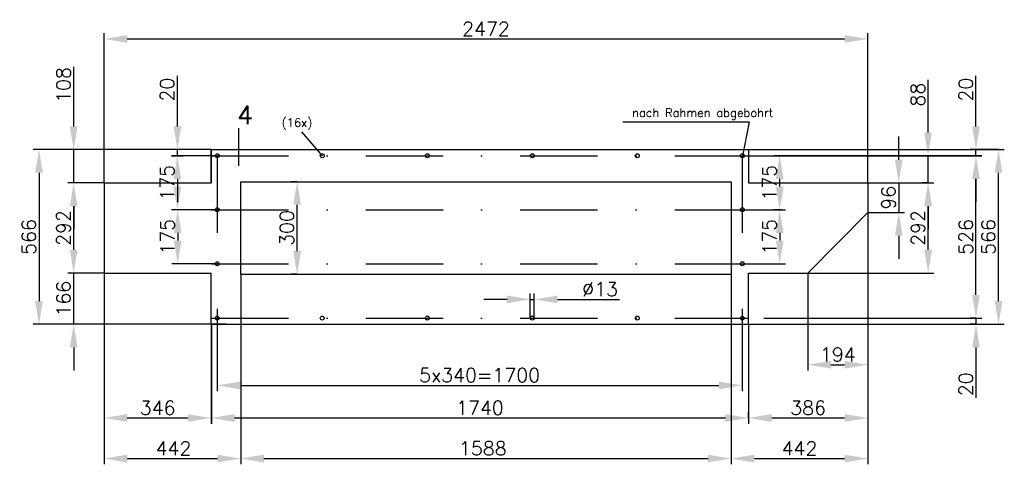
# Model space of a CAD drawing. Extents: x -1995 to 1193, y 713 to 2153.
import ezdxf

# ---------------------------------------------------------------- set-up
doc = ezdxf.new("R2010")
doc.units = 0
doc.header["$LTSCALE"] = 50
doc.header["$PDMODE"] = 35
doc.header["$PDSIZE"] = 5
doc.linetypes.add('STRICHPUNKT', pattern=[1, 0.5, -0.25, 0, -0.25])
doc.layers.get('DefPoints').update_dxf_attribs({"linetype": 'CONTINUOUS'})
for name, color, linetype in [('BEMASSUNG', 1, 'CONTINUOUS'), ('FORM2', 4, 'CONTINUOUS'), ('FORM3', 3, 'CONTINUOUS'), ('Layer4', 7, 'CONTINUOUS'), ('MITTE', 8, 'STRICHPUNKT')]:
    doc.layers.add(name, color=color, linetype=linetype)
doc.styles.add('SIMPLEX8', font='SIMPLEX.SHX', dxfattribs={"height": 4})
doc.styles.get("Standard").update_dxf_attribs({"font": 'TXT.shx'})
doc.dimstyles.new('1 zu 15', dxfattribs={"dimscale": 15, "dimtxt": 3, "dimasz": 5, "dimexe": 1.25, "dimexo": 0, "dimgap": 0.7, "dimtad": 1, "dimdec": 0, "dimtxsty": 'Standard', "dimcen": 2.5, "dimclrt": 1, "dimadec": 0, "dimazin": 0, "dimtfac": 1, "dimtdec": 0, "dimtmove": 0, "dimatfit": 3, "dimfxl": 0, "dimarcsym": 0})

# ---------------------------------------------------------------- blocks, each defined once
blk = doc.blocks.new('*D40')
at = {"layer": 'BEMASSUNG', "color": 0, "lineweight": -2}
for p, q in [((-1721.1, 1628.3), (-1721.1, 2109.3)), ((750.9, 1624.3), (750.9, 2109.3)), ((-1646.1, 2090.6), (675.9, 2090.6))]:
    blk.add_line(p, q, dxfattribs=at)
at = {"layer": 'BEMASSUNG', "color": 0}
for points in [[(-1646.1, 2103.1), (-1646.1, 2078.1), (-1721.1, 2090.6)], [(675.9, 2103.1), (675.9, 2078.1), (750.9, 2090.6)]]:
    blk.add_solid(points, dxfattribs=at)
at = {"layer": 'DefPoints', "color": 0}
for p in [(750.9, 2090.6), (-1721.1, 1628.3), (750.9, 1624.3)]:
    blk.add_point(p, dxfattribs=at)
at = {"layer": 'BEMASSUNG', "color": 1, "insert": (-485.1, 2123.6), "char_height": 45, "attachment_point": 5}
blk.add_mtext('2472', dxfattribs=at)
blk = doc.blocks.new('*D41')
at = {"layer": 'BEMASSUNG', "color": 0, "lineweight": -2}
for p, q in [((-1721.1, 1328.3), (-1721.1, 712.7)), ((-1279.1, 1328.3), (-1279.1, 712.7)), ((-1646.1, 731.4), (-1354.1, 731.4))]:
    blk.add_line(p, q, dxfattribs=at)
at = {"layer": 'BEMASSUNG', "color": 0}
for points in [[(-1646.1, 743.9), (-1646.1, 718.9), (-1721.1, 731.4)], [(-1354.1, 743.9), (-1354.1, 718.9), (-1279.1, 731.4)]]:
    blk.add_solid(points, dxfattribs=at)
at = {"layer": 'DefPoints', "color": 0}
for p in [(-1721.1, 1328.3), (-1279.1, 1328.3), (-1279.1, 731.4)]:
    blk.add_point(p, dxfattribs=at)
at = {"layer": 'BEMASSUNG', "color": 1, "insert": (-1496.7, 764.4), "char_height": 45, "attachment_point": 5}
blk.add_mtext('442', dxfattribs=at)
blk = doc.blocks.new('*D42')
at = {"layer": 'BEMASSUNG', "color": 0, "lineweight": -2}
for p, q in [((-1374.1, 1166.3), (-1374.1, 844.1)), ((364.9, 1166.3), (364.9, 844.1)), ((-1299.1, 862.8), (289.9, 862.8))]:
    blk.add_line(p, q, dxfattribs=at)
at = {"layer": 'BEMASSUNG', "color": 0}
for points in [[(-1299.1, 875.3), (-1299.1, 850.3), (-1374.1, 862.8)], [(289.9, 875.3), (289.9, 850.3), (364.9, 862.8)]]:
    blk.add_solid(points, dxfattribs=at)
at = {"layer": 'DefPoints', "color": 0}
for p in [(-1374.1, 1166.3), (364.9, 1166.3), (364.9, 862.8)]:
    blk.add_point(p, dxfattribs=at)
at = {"layer": 'BEMASSUNG', "color": 1, "insert": (-504.6, 895.8), "char_height": 45, "attachment_point": 5}
blk.add_mtext('1740', dxfattribs=at)
blk = doc.blocks.new('*D43')
at = {"layer": 'BEMASSUNG', "color": 0, "lineweight": -2}
for p, q in [((-1819.8, 1407.3), (-1819.8, 1482.3)), ((-1721.1, 1332.3), (-1838.5, 1332.3)), ((-1819.8, 1166.3), (-1819.8, 1332.3)), ((-1325.1, 1166.3), (-1838.5, 1166.3)), ((-1819.8, 1091.3), (-1819.8, 1016.3))]:
    blk.add_line(p, q, dxfattribs=at)
at = {"layer": 'BEMASSUNG', "color": 0}
for points in [[(-1832.3, 1407.3), (-1807.3, 1407.3), (-1819.8, 1332.3)], [(-1832.3, 1091.3), (-1807.3, 1091.3), (-1819.8, 1166.3)]]:
    blk.add_solid(points, dxfattribs=at)
at = {"layer": 'DefPoints', "color": 0}
for p in [(-1819.8, 1332.3), (-1721.1, 1332.3), (-1325.1, 1166.3)]:
    blk.add_point(p, dxfattribs=at)
at = {"layer": 'BEMASSUNG', "color": 1, "insert": (-1852.8, 1249.3), "char_height": 45, "attachment_point": 5, "rotation": 90}
blk.add_mtext('166', dxfattribs=at)
blk = doc.blocks.new('*D44')
at = {"layer": 'BEMASSUNG', "color": 0, "lineweight": -2}
for p, q in [((-1355.1, 1216.3), (-1355.1, 949.5)), ((343.9, 1216.3), (343.9, 949.5)), ((-1280.1, 968.3), (268.9, 968.3))]:
    blk.add_line(p, q, dxfattribs=at)
at = {"layer": 'BEMASSUNG', "color": 0}
for points in [[(-1280.1, 980.8), (-1280.1, 955.8), (-1355.1, 968.3)], [(268.9, 980.8), (268.9, 955.8), (343.9, 968.3)]]:
    blk.add_solid(points, dxfattribs=at)
at = {"layer": 'DefPoints', "color": 0}
for p in [(-1355.1, 1216.3), (343.9, 1216.3), (343.9, 968.3)]:
    blk.add_point(p, dxfattribs=at)
at = {"layer": 'BEMASSUNG', "color": 1, "insert": (-505.6, 1001.3), "char_height": 45, "attachment_point": 5}
blk.add_mtext('5x340=1700', dxfattribs=at)
blk = doc.blocks.new('*D45')
at = {"layer": 'BEMASSUNG', "color": 0, "lineweight": -2}
for p, q in [((-1721.8, 1624.3), (-1838.5, 1624.3)), ((-1819.8, 1407.3), (-1819.8, 1549.3)), ((-1819.8, 1332.3), (-1838.5, 1332.3))]:
    blk.add_line(p, q, dxfattribs=at)
at = {"layer": 'BEMASSUNG', "color": 0}
for points in [[(-1832.3, 1549.3), (-1807.3, 1549.3), (-1819.8, 1624.3)], [(-1832.3, 1407.3), (-1807.3, 1407.3), (-1819.8, 1332.3)]]:
    blk.add_solid(points, dxfattribs=at)
at = {"layer": 'DefPoints', "color": 0}
for p in [(-1819.8, 1624.3), (-1721.8, 1624.3), (-1819.8, 1332.3)]:
    blk.add_point(p, dxfattribs=at)
at = {"layer": 'BEMASSUNG', "color": 1, "insert": (-1852.8, 1478.3), "char_height": 45, "attachment_point": 5, "rotation": 90}
blk.add_mtext('292', dxfattribs=at)
blk = doc.blocks.new('*D46')
at = {"layer": 'BEMASSUNG', "color": 0, "lineweight": -2}
for p, q in [((-1355.1, 1537.3), (-1501.9, 1537.3)), ((-1483.1, 1462.3), (-1483.1, 1437.3)), ((-1355.1, 1362.3), (-1501.9, 1362.3))]:
    blk.add_line(p, q, dxfattribs=at)
at = {"layer": 'BEMASSUNG', "color": 0}
for points in [[(-1495.6, 1462.3), (-1470.6, 1462.3), (-1483.1, 1537.3)], [(-1495.6, 1437.3), (-1470.6, 1437.3), (-1483.1, 1362.3)]]:
    blk.add_solid(points, dxfattribs=at)
at = {"layer": 'DefPoints', "color": 0}
for p in [(-1355.1, 1537.3), (-1483.1, 1362.3), (-1355.1, 1362.3)]:
    blk.add_point(p, dxfattribs=at)
at = {"layer": 'BEMASSUNG', "color": 1, "insert": (-1516.1, 1449.8), "char_height": 45, "attachment_point": 5, "rotation": 90}
blk.add_mtext('175', dxfattribs=at)
blk = doc.blocks.new('*D47')
at = {"layer": 'BEMASSUNG', "color": 0, "lineweight": -2}
for p, q in [((-1375.1, 1732.3), (-1950.8, 1732.3)), ((-1932, 1657.3), (-1932, 1241.3)), ((-1375.1, 1166.3), (-1950.8, 1166.3))]:
    blk.add_line(p, q, dxfattribs=at)
at = {"layer": 'BEMASSUNG', "color": 0}
for points in [[(-1944.5, 1657.3), (-1919.5, 1657.3), (-1932, 1732.3)], [(-1944.5, 1241.3), (-1919.5, 1241.3), (-1932, 1166.3)]]:
    blk.add_solid(points, dxfattribs=at)
at = {"layer": 'DefPoints', "color": 0}
for p in [(-1375.1, 1732.3), (-1932, 1166.3), (-1375.1, 1166.3)]:
    blk.add_point(p, dxfattribs=at)
at = {"layer": 'BEMASSUNG', "color": 1, "insert": (-1965, 1449.3), "char_height": 45, "attachment_point": 5, "rotation": 90}
blk.add_mtext('566', dxfattribs=at)
blk = doc.blocks.new('*D48')
at = {"layer": 'BEMASSUNG', "color": 0, "lineweight": -2}
for p, q in [((-1721.1, 1328.3), (-1721.1, 844.1)), ((-1375.1, 1166.3), (-1375.1, 844.1)), ((-1646.1, 862.8), (-1450.1, 862.8))]:
    blk.add_line(p, q, dxfattribs=at)
at = {"layer": 'BEMASSUNG', "color": 0}
for points in [[(-1646.1, 875.3), (-1646.1, 850.3), (-1721.1, 862.8)], [(-1450.1, 875.3), (-1450.1, 850.3), (-1375.1, 862.8)]]:
    blk.add_solid(points, dxfattribs=at)
at = {"layer": 'DefPoints', "color": 0}
for p in [(-1721.1, 1328.3), (-1375.1, 1166.3), (-1375.1, 862.8)]:
    blk.add_point(p, dxfattribs=at)
at = {"layer": 'BEMASSUNG', "color": 1, "insert": (-1548.1, 895.8), "char_height": 45, "attachment_point": 5}
blk.add_mtext('346', dxfattribs=at)
blk = doc.blocks.new('*D49')
at = {"layer": 'BEMASSUNG', "color": 0, "lineweight": -2}
for p, q in [((-1819.8, 1807.3), (-1819.8, 2000.8)), ((-1721.1, 1732.3), (-1838.5, 1732.3)), ((-1819.8, 1624.3), (-1819.8, 1732.3)), ((-1721.1, 1624.3), (-1838.5, 1624.3)), ((-1819.8, 1549.3), (-1819.8, 1474.3))]:
    blk.add_line(p, q, dxfattribs=at)
at = {"layer": 'BEMASSUNG', "color": 0}
for points in [[(-1832.3, 1807.3), (-1807.3, 1807.3), (-1819.8, 1732.3)], [(-1832.3, 1549.3), (-1807.3, 1549.3), (-1819.8, 1624.3)]]:
    blk.add_solid(points, dxfattribs=at)
at = {"layer": 'DefPoints', "color": 0}
for p in [(-1819.8, 1732.3), (-1721.1, 1732.3), (-1721.1, 1624.3)]:
    blk.add_point(p, dxfattribs=at)
at = {"layer": 'BEMASSUNG', "color": 1, "insert": (-1852.8, 1941.5), "char_height": 45, "attachment_point": 5, "rotation": 90}
blk.add_mtext('108', dxfattribs=at)
blk = doc.blocks.new('*D50')
at = {"layer": 'BEMASSUNG', "color": 0, "lineweight": -2}
for p, q in [((-1483.9, 1807.3), (-1483.9, 1970.8)), ((-1375.1, 1732.3), (-1502.6, 1732.3)), ((-1483.9, 1712.3), (-1483.9, 1732.3)), ((-1502.6, 1712.3), (-1465.1, 1712.3)), ((-1483.9, 1637.3), (-1483.9, 1562.3))]:
    blk.add_line(p, q, dxfattribs=at)
at = {"layer": 'BEMASSUNG', "color": 0}
for points in [[(-1496.4, 1807.3), (-1471.4, 1807.3), (-1483.9, 1732.3)], [(-1496.4, 1637.3), (-1471.4, 1637.3), (-1483.9, 1712.3)]]:
    blk.add_solid(points, dxfattribs=at)
at = {"layer": 'DefPoints', "color": 0}
for p in [(-1483.9, 1732.3), (-1375.1, 1732.3), (-1502.6, 1712.3)]:
    blk.add_point(p, dxfattribs=at)
at = {"layer": 'BEMASSUNG', "color": 1, "insert": (-1516.9, 1926.5), "char_height": 45, "attachment_point": 5, "rotation": 90}
blk.add_mtext('20', dxfattribs=at)
blk = doc.blocks.new('*D51')
at = {"layer": 'BEMASSUNG', "color": 0, "lineweight": -2}
for p, q in [((-1355.1, 1712.3), (-1502.6, 1712.3)), ((-1483.9, 1637.3), (-1483.9, 1612.3)), ((-1355.1, 1537.3), (-1502.6, 1537.3))]:
    blk.add_line(p, q, dxfattribs=at)
at = {"layer": 'BEMASSUNG', "color": 0}
for points in [[(-1496.4, 1637.3), (-1471.4, 1637.3), (-1483.9, 1712.3)], [(-1496.4, 1612.3), (-1471.4, 1612.3), (-1483.9, 1537.3)]]:
    blk.add_solid(points, dxfattribs=at)
at = {"layer": 'DefPoints', "color": 0}
for p in [(-1355.1, 1712.3), (-1483.9, 1537.3), (-1355.1, 1537.3)]:
    blk.add_point(p, dxfattribs=at)
at = {"layer": 'BEMASSUNG', "color": 1, "insert": (-1516.9, 1624.8), "char_height": 45, "attachment_point": 5, "rotation": 90}
blk.add_mtext('175', dxfattribs=at)
blk = doc.blocks.new('*D52')
at = {"layer": 'BEMASSUNG', "color": 0, "lineweight": -2}
for p, q in [((364.9, 1712.3), (1120, 1712.3)), ((1101.3, 1261.3), (1101.3, 1637.3)), ((414.9, 1186.3), (1120, 1186.3))]:
    blk.add_line(p, q, dxfattribs=at)
at = {"layer": 'BEMASSUNG', "color": 0}
for points in [[(1088.8, 1637.3), (1113.8, 1637.3), (1101.3, 1712.3)], [(1088.8, 1261.3), (1113.8, 1261.3), (1101.3, 1186.3)]]:
    blk.add_solid(points, dxfattribs=at)
at = {"layer": 'DefPoints', "color": 0}
for p in [(364.9, 1712.3), (1101.3, 1712.3), (414.9, 1186.3)]:
    blk.add_point(p, dxfattribs=at)
at = {"layer": 'BEMASSUNG', "color": 1, "insert": (1068.3, 1449.3), "char_height": 45, "attachment_point": 5, "rotation": 90}
blk.add_mtext('526', dxfattribs=at)
blk = doc.blocks.new('*D53')
at = {"layer": 'BEMASSUNG', "color": 0, "lineweight": -2}
for p, q in [((364.9, 1732.3), (1193, 1732.3)), ((1174.3, 1241.3), (1174.3, 1657.3)), ((364.9, 1166.3), (1193, 1166.3))]:
    blk.add_line(p, q, dxfattribs=at)
at = {"layer": 'BEMASSUNG', "color": 0}
for points in [[(1161.8, 1657.3), (1186.8, 1657.3), (1174.3, 1732.3)], [(1161.8, 1241.3), (1186.8, 1241.3), (1174.3, 1166.3)]]:
    blk.add_solid(points, dxfattribs=at)
at = {"layer": 'DefPoints', "color": 0}
for p in [(364.9, 1732.3), (1174.3, 1732.3), (364.9, 1166.3)]:
    blk.add_point(p, dxfattribs=at)
at = {"layer": 'BEMASSUNG', "color": 1, "insert": (1141.3, 1449.3), "char_height": 45, "attachment_point": 5, "rotation": 90}
blk.add_mtext('566', dxfattribs=at)
blk = doc.blocks.new('*D54')
at = {"layer": 'BEMASSUNG', "color": 0, "lineweight": -2}
for p, q in [((750.9, 1624.3), (965.3, 1624.3)), ((946.6, 1407.3), (946.6, 1549.3)), ((556.9, 1332.3), (965.3, 1332.3))]:
    blk.add_line(p, q, dxfattribs=at)
at = {"layer": 'BEMASSUNG', "color": 0}
for points in [[(934.1, 1549.3), (959.1, 1549.3), (946.6, 1624.3)], [(934.1, 1407.3), (959.1, 1407.3), (946.6, 1332.3)]]:
    blk.add_solid(points, dxfattribs=at)
at = {"layer": 'DefPoints', "color": 0}
for p in [(750.9, 1624.3), (946.6, 1624.3), (556.9, 1332.3)]:
    blk.add_point(p, dxfattribs=at)
at = {"layer": 'BEMASSUNG', "color": 1, "insert": (913.6, 1478.3), "char_height": 45, "attachment_point": 5, "rotation": 90}
blk.add_mtext('292', dxfattribs=at)
blk = doc.blocks.new('*D55')
at = {"layer": 'BEMASSUNG', "color": 0, "lineweight": -2}
for p, q in [((556.9, 1332.3), (556.9, 1016.5)), ((750.9, 1332.3), (750.9, 1016.5)), ((631.9, 1035.2), (675.9, 1035.2))]:
    blk.add_line(p, q, dxfattribs=at)
at = {"layer": 'BEMASSUNG', "color": 0}
for points in [[(631.9, 1047.7), (631.9, 1022.7), (556.9, 1035.2)], [(675.9, 1047.7), (675.9, 1022.7), (750.9, 1035.2)]]:
    blk.add_solid(points, dxfattribs=at)
at = {"layer": 'DefPoints', "color": 0}
for p in [(556.9, 1332.3), (750.9, 1332.3), (750.9, 1035.2)]:
    blk.add_point(p, dxfattribs=at)
at = {"layer": 'BEMASSUNG', "color": 1, "insert": (653.9, 1068.2), "char_height": 45, "attachment_point": 5}
blk.add_mtext('194', dxfattribs=at)
blk = doc.blocks.new('*D56')
at = {"layer": 'BEMASSUNG', "color": 0, "lineweight": -2}
for p, q in [((308.9, 1328.3), (308.9, 712.7)), ((750.9, 844.1), (750.9, 712.7)), ((383.9, 731.4), (675.9, 731.4))]:
    blk.add_line(p, q, dxfattribs=at)
at = {"layer": 'BEMASSUNG', "color": 0}
for points in [[(383.9, 743.9), (383.9, 718.9), (308.9, 731.4)], [(675.9, 743.9), (675.9, 718.9), (750.9, 731.4)]]:
    blk.add_solid(points, dxfattribs=at)
at = {"layer": 'DefPoints', "color": 0}
for p in [(308.9, 1328.3), (750.9, 844.1), (750.9, 731.4)]:
    blk.add_point(p, dxfattribs=at)
at = {"layer": 'BEMASSUNG', "color": 1, "insert": (529.9, 764.4), "char_height": 45, "attachment_point": 5}
blk.add_mtext('442', dxfattribs=at)
blk = doc.blocks.new('*D57')
at = {"layer": 'BEMASSUNG', "color": 0, "lineweight": -2}
for p, q in [((750.9, 1528.3), (750.9, 844.1)), ((364.9, 862.8), (364.9, 881.6)), ((439.9, 862.8), (675.9, 862.8))]:
    blk.add_line(p, q, dxfattribs=at)
at = {"layer": 'BEMASSUNG', "color": 0}
for points in [[(439.9, 875.3), (439.9, 850.3), (364.9, 862.8)], [(675.9, 875.3), (675.9, 850.3), (750.9, 862.8)]]:
    blk.add_solid(points, dxfattribs=at)
at = {"layer": 'DefPoints', "color": 0}
for p in [(750.9, 1528.3), (364.9, 862.8), (750.9, 862.8)]:
    blk.add_point(p, dxfattribs=at)
at = {"layer": 'BEMASSUNG', "color": 1, "insert": (557.9, 895.8), "char_height": 45, "attachment_point": 5}
blk.add_mtext('386', dxfattribs=at)
blk = doc.blocks.new('*D58')
at = {"layer": 'BEMASSUNG', "color": 0, "lineweight": -2}
for p, q in [((1120, 1712.3), (447.2, 1712.3)), ((466, 1612.3), (466, 1637.3)), ((471.2, 1537.3), (447.2, 1537.3))]:
    blk.add_line(p, q, dxfattribs=at)
at = {"layer": 'BEMASSUNG', "color": 0}
for points in [[(453.5, 1637.3), (478.5, 1637.3), (466, 1712.3)], [(453.5, 1612.3), (478.5, 1612.3), (466, 1537.3)]]:
    blk.add_solid(points, dxfattribs=at)
at = {"layer": 'DefPoints', "color": 0}
for p in [(466, 1712.3), (1120, 1712.3), (471.2, 1537.3)]:
    blk.add_point(p, dxfattribs=at)
at = {"layer": 'BEMASSUNG', "color": 1, "insert": (433, 1624.8), "char_height": 45, "attachment_point": 5, "rotation": 90}
blk.add_mtext('175', dxfattribs=at)
blk = doc.blocks.new('*D59')
at = {"layer": 'BEMASSUNG', "color": 0, "lineweight": -2}
for p, q in [((344.9, 1537.3), (484.7, 1537.3)), ((466, 1462.3), (466, 1437.3)), ((344.9, 1362.3), (484.7, 1362.3))]:
    blk.add_line(p, q, dxfattribs=at)
at = {"layer": 'BEMASSUNG', "color": 0}
for points in [[(453.5, 1462.3), (478.5, 1462.3), (466, 1537.3)], [(453.5, 1437.3), (478.5, 1437.3), (466, 1362.3)]]:
    blk.add_solid(points, dxfattribs=at)
at = {"layer": 'DefPoints', "color": 0}
for p in [(344.9, 1537.3), (344.9, 1362.3), (466, 1362.3)]:
    blk.add_point(p, dxfattribs=at)
at = {"layer": 'BEMASSUNG', "color": 1, "insert": (433, 1449.8), "char_height": 45, "attachment_point": 5, "rotation": 90}
blk.add_mtext('175', dxfattribs=at)
blk = doc.blocks.new('*D60')
at = {"layer": 'BEMASSUNG', "color": 0, "lineweight": -2}
for p, q in [((-1096.4, 1628.3), (-1115.1, 1628.3)), ((-1096.4, 1403.3), (-1096.4, 1553.3)), ((-1096.4, 1328.3), (-1115.1, 1328.3))]:
    blk.add_line(p, q, dxfattribs=at)
at = {"layer": 'BEMASSUNG', "color": 0}
for points in [[(-1108.9, 1553.3), (-1083.9, 1553.3), (-1096.4, 1628.3)], [(-1108.9, 1403.3), (-1083.9, 1403.3), (-1096.4, 1328.3)]]:
    blk.add_solid(points, dxfattribs=at)
at = {"layer": 'DefPoints', "color": 0}
for p in [(-1096.4, 1628.3), (-1096.4, 1628.3), (-1096.4, 1328.3)]:
    blk.add_point(p, dxfattribs=at)
at = {"layer": 'BEMASSUNG', "color": 1, "insert": (-1129.4, 1478.3), "char_height": 45, "attachment_point": 5, "rotation": 90}
blk.add_mtext('300', dxfattribs=at)
blk = doc.blocks.new('*D61')
at = {"layer": 'BEMASSUNG', "color": 0, "lineweight": -2}
for p, q in [((-416.6, 1247), (-491.6, 1247)), ((-341.6, 1186.3), (-341.6, 1265.7)), ((-341.6, 1247), (-328.6, 1247)), ((-328.6, 1186.3), (-328.6, 1265.7)), ((-253.6, 1247), (-52.6, 1247))]:
    blk.add_line(p, q, dxfattribs=at)
at = {"layer": 'BEMASSUNG', "color": 0}
for points in [[(-416.6, 1259.5), (-416.6, 1234.5), (-341.6, 1247)], [(-253.6, 1259.5), (-253.6, 1234.5), (-328.6, 1247)]]:
    blk.add_solid(points, dxfattribs=at)
at = {"layer": 'DefPoints', "color": 0}
for p in [(-328.6, 1247), (-341.6, 1186.3), (-328.6, 1186.3)]:
    blk.add_point(p, dxfattribs=at)
at = {"layer": 'BEMASSUNG', "color": 1, "insert": (-115.6, 1280), "char_height": 45, "attachment_point": 5}
blk.add_mtext('%%c13', dxfattribs=at)
blk = doc.blocks.new('*D62')
at = {"layer": 'BEMASSUNG', "color": 0, "lineweight": -2}
for p, q in [((-1279.1, 1328.3), (-1279.1, 712.7)), ((308.9, 1328.3), (308.9, 712.7)), ((-1204.1, 731.4), (233.9, 731.4))]:
    blk.add_line(p, q, dxfattribs=at)
at = {"layer": 'BEMASSUNG', "color": 0}
for points in [[(-1204.1, 743.9), (-1204.1, 718.9), (-1279.1, 731.4)], [(233.9, 743.9), (233.9, 718.9), (308.9, 731.4)]]:
    blk.add_solid(points, dxfattribs=at)
at = {"layer": 'DefPoints', "color": 0}
for p in [(-1279.1, 1328.3), (308.9, 1328.3), (308.9, 731.4)]:
    blk.add_point(p, dxfattribs=at)
at = {"layer": 'BEMASSUNG', "color": 1, "insert": (-495.1, 764.4), "char_height": 45, "attachment_point": 5}
blk.add_mtext('1588', dxfattribs=at)
blk = doc.blocks.new('*D63')
at = {"layer": 'BEMASSUNG', "color": 0, "lineweight": -2}
for p, q in [((851.3, 1699.3), (851.3, 1774.3)), ((750.9, 1624.3), (870, 1624.3)), ((851.3, 1624.3), (851.3, 1528.3)), ((750.9, 1528.3), (870, 1528.3)), ((851.3, 1453.3), (851.3, 1378.3))]:
    blk.add_line(p, q, dxfattribs=at)
at = {"layer": 'BEMASSUNG', "color": 0}
for points in [[(838.8, 1699.3), (863.8, 1699.3), (851.3, 1624.3)], [(838.8, 1453.3), (863.8, 1453.3), (851.3, 1528.3)]]:
    blk.add_solid(points, dxfattribs=at)
at = {"layer": 'DefPoints', "color": 0}
for p in [(750.9, 1624.3), (750.9, 1528.3), (851.3, 1528.3)]:
    blk.add_point(p, dxfattribs=at)
at = {"layer": 'BEMASSUNG', "color": 1, "insert": (818.3, 1576.3), "char_height": 45, "attachment_point": 5, "rotation": 90}
blk.add_mtext('96', dxfattribs=at)
blk = doc.blocks.new('*D64')
at = {"layer": 'BEMASSUNG', "color": 0, "lineweight": -2}
for p, q in [((1101.3, 1261.3), (1101.3, 1336.3)), ((1101.3, 1186.3), (1082.5, 1186.3)), ((1101.3, 1186.3), (1101.3, 1166.3)), ((1101.3, 1166.3), (1082.5, 1166.3)), ((1101.3, 1091.3), (1101.3, 927.8))]:
    blk.add_line(p, q, dxfattribs=at)
at = {"layer": 'BEMASSUNG', "color": 0}
for points in [[(1088.8, 1261.3), (1113.8, 1261.3), (1101.3, 1186.3)], [(1088.8, 1091.3), (1113.8, 1091.3), (1101.3, 1166.3)]]:
    blk.add_solid(points, dxfattribs=at)
at = {"layer": 'DefPoints', "color": 0}
for p in [(1101.3, 1186.3), (1101.3, 1166.3), (1101.3, 1166.3)]:
    blk.add_point(p, dxfattribs=at)
at = {"layer": 'BEMASSUNG', "color": 1, "insert": (1068.3, 972), "char_height": 45, "attachment_point": 5, "rotation": 90}
blk.add_mtext('20', dxfattribs=at)
blk = doc.blocks.new('*D65')
at = {"layer": 'BEMASSUNG', "color": 0, "lineweight": -2}
for p, q in [((1101.3, 1807.3), (1101.3, 1970.8)), ((1174.3, 1732.3), (1082.5, 1732.3)), ((1101.3, 1712.3), (1101.3, 1732.3)), ((1101.3, 1712.3), (1082.5, 1712.3)), ((1101.3, 1637.3), (1101.3, 1562.3))]:
    blk.add_line(p, q, dxfattribs=at)
at = {"layer": 'BEMASSUNG', "color": 0}
for points in [[(1088.8, 1807.3), (1113.8, 1807.3), (1101.3, 1732.3)], [(1088.8, 1637.3), (1113.8, 1637.3), (1101.3, 1712.3)]]:
    blk.add_solid(points, dxfattribs=at)
at = {"layer": 'DefPoints', "color": 0}
for p in [(1101.3, 1732.3), (1174.3, 1732.3), (1101.3, 1712.3)]:
    blk.add_point(p, dxfattribs=at)
at = {"layer": 'BEMASSUNG', "color": 1, "insert": (1068.3, 1926.5), "char_height": 45, "attachment_point": 5, "rotation": 90}
blk.add_mtext('20', dxfattribs=at)
blk = doc.blocks.new('*D66')
at = {"layer": 'BEMASSUNG', "color": 0, "lineweight": -2}
for p, q in [((946.1, 1787.3), (946.1, 1958.3)), ((1101.3, 1712.3), (927.4, 1712.3)), ((946.1, 1624.3), (946.1, 1712.3)), ((946.6, 1624.3), (927.4, 1624.3)), ((946.1, 1549.3), (946.1, 1474.3))]:
    blk.add_line(p, q, dxfattribs=at)
at = {"layer": 'BEMASSUNG', "color": 0}
for points in [[(933.6, 1787.3), (958.6, 1787.3), (946.1, 1712.3)], [(933.6, 1549.3), (958.6, 1549.3), (946.1, 1624.3)]]:
    blk.add_solid(points, dxfattribs=at)
at = {"layer": 'DefPoints', "color": 0}
for p in [(946.1, 1712.3), (1101.3, 1712.3), (946.6, 1624.3)]:
    blk.add_point(p, dxfattribs=at)
at = {"layer": 'BEMASSUNG', "color": 1, "insert": (913.1, 1910.3), "char_height": 45, "attachment_point": 5, "rotation": 90}
blk.add_mtext('88', dxfattribs=at)

msp = doc.modelspace()

# ---------------------------------------------------------------- linework, layer by layer
at = {"layer": 'BEMASSUNG', "ltscale": 5}
for p, q in [((-42.4, 1822.4), (367.5, 1822.4)), ((367.5, 1822.4), (344.9, 1705.8)), ((-1284.9, 1679.5), (-1284.9, 1801.3)), ((-1082.1, 1789.4), (-1015.1, 1712.3))]:
    msp.add_line(p, q, dxfattribs=at)
at = {"layer": 'Layer4'}
for p, q in [((-1375.1, 1732.3), (364.9, 1732.3)), ((-1375.1, 1732.3), (-1375.1, 1624.3)), ((-1375.1, 1624.3), (-1375.1, 1732.3)), ((-1279.1, 1732.3), (308.9, 1732.3)), ((364.9, 1732.3), (364.9, 1624.3)), ((-1279.1, 1328.3), (-1279.1, 1628.3)), ((-1279.1, 1628.3), (308.9, 1628.3)), ((308.9, 1628.3), (308.9, 1328.3)), ((-1721.1, 1624.3), (-1721.1, 1332.3)), ((-1721.1, 1624.3), (-1375.1, 1624.3)), ((364.9, 1624.3), (750.9, 1624.3)), ((750.9, 1624.3), (750.9, 1528.3)), ((556.9, 1332.3), (750.9, 1528.3)), ((-1721.1, 1332.3), (-1375.1, 1332.3)), ((-1375.1, 1166.3), (-1375.1, 1332.3)), ((-1279.1, 1328.3), (308.9, 1328.3)), ((364.9, 1332.3), (558.7, 1332.3)), ((364.9, 1166.3), (364.9, 1332.3)), ((-1375.1, 1166.3), (364.9, 1166.3)), ((-1325.1, 1166.3), (-1325.1, 1166.3)), ((-1325.1, 1166.3), (-1325.1, 1166.3)), ((-1279.1, 1166.3), (308.9, 1166.3))]:
    msp.add_line(p, q, dxfattribs=at)
for centre, radius in [((-1355.1, 1712.3), 6.5), ((-1015.1, 1712.3), 6.5), ((-675.1, 1712.3), 6.5), ((-335.1, 1712.3), 6.5), ((4.9, 1712.3), 6.5), ((344.9, 1712.3), 6.5), ((-1355.1, 1537.3), 6.5), ((344.9, 1537.3), 6.5), ((-1355.1, 1362.3), 6.5), ((344.9, 1362.3), 6.5), ((-1355.1, 1186.3), 6.5), ((-1015.1, 1186.3), 6.5), ((-675.1, 1186.3), 6.5), ((-335.1, 1186.3), 6.5), ((4.9, 1186.3), 6.5), ((344.9, 1186.3), 6), ((344.9, 1186.3), 6)]:
    msp.add_circle(centre, radius, dxfattribs=at)
at = {"layer": 'MITTE', "ltscale": 10}
for p, q in [((-1374.1, 1712.3), (364.9, 1712.3)), ((-1355.1, 1712.3), (-1355.1, 1216.3)), ((344.9, 1712.3), (344.9, 1216.3)), ((344.9, 1712.3), (344.9, 1216.3)), ((-1374.1, 1537.3), (364.9, 1537.3)), ((-1374.1, 1362.3), (364.9, 1362.3)), ((-1374.1, 1186.3), (364.9, 1186.3)), ((-1374.1, 1186.3), (364.9, 1186.3))]:
    msp.add_line(p, q, dxfattribs=at)

# ---------------------------------------------------------------- texts
at = {"layer": 'FORM2', "style": 'SIMPLEX8'}
for s, p in [('nach Rahmen abgebohrt', (-11.8, 1838.1)), ('(16x)', (-1146.5, 1806))]:
    msp.add_text(s, height=27.3, dxfattribs=at).set_placement(p)
at = {"layer": 'FORM3', "color": 0, "style": 'SIMPLEX8'}
msp.add_text('4', height=60, dxfattribs=at).set_placement((-1290.4, 1814.1))

# ---------------------------------------------------------------- dimensions: what is measured, and where the dimension line sits
at = {"layer": 'BEMASSUNG', "ltscale": 5}
for base, p1, p2, picture, middle in [((750.9, 2090.6), (-1721.1, 1628.3), (750.9, 1624.3), '*D40', (-485.1, 2123.6)), ((750.9, 862.8), (364.9, 862.8), (750.9, 1528.3), '*D57', (557.9, 895.8)), ((-1375.1, 862.8), (-1721.1, 1328.3), (-1375.1, 1166.3), '*D48', (-1548.1, 895.8)), ((750.9, 731.4), (308.9, 1328.3), (750.9, 844.1), '*D56', (529.9, 764.4)), ((750.9, 1035.2), (556.9, 1332.3), (750.9, 1332.3), '*D55', (653.9, 1068.2))]:
    dim = msp.add_linear_dim(base=base, p1=p1, p2=p2, dimstyle='1 zu 15', dxfattribs=at)
    dim.commit()
    dim.dimension.update_dxf_attribs({"geometry": picture, "text_midpoint": middle})
for base, p1, p2, picture, middle in [((-1819.8, 1732.3), (-1721.1, 1624.3), (-1721.1, 1732.3), '*D49', (-1852.8, 1941.5)), ((-1483.9, 1732.3), (-1502.6, 1712.3), (-1375.1, 1732.3), '*D50', (-1516.9, 1926.5)), ((946.1, 1712.3), (946.6, 1624.3), (1101.3, 1712.3), '*D66', (913.1, 1910.3)), ((1101.3, 1732.3), (1101.3, 1712.3), (1174.3, 1732.3), '*D65', (1068.3, 1926.5)), ((-1932, 1166.3), (-1375.1, 1732.3), (-1375.1, 1166.3), '*D47', (-1965, 1449.3)), ((-1483.9, 1537.3), (-1355.1, 1712.3), (-1355.1, 1537.3), '*D51', (-1516.9, 1624.8)), ((466, 1712.3), (471.2, 1537.3), (1120, 1712.3), '*D58', (433, 1624.8)), ((-1096.4, 1628.3), (-1096.4, 1328.3), (-1096.4, 1628.3), '*D60', (-1129.4, 1478.3)), ((-1819.8, 1624.3), (-1819.8, 1332.3), (-1721.8, 1624.3), '*D45', (-1852.8, 1478.3)), ((946.6, 1624.3), (556.9, 1332.3), (750.9, 1624.3), '*D54', (913.6, 1478.3)), ((-1483.1, 1362.3), (-1355.1, 1537.3), (-1355.1, 1362.3), '*D46', (-1516.1, 1449.8)), ((466, 1362.3), (344.9, 1537.3), (344.9, 1362.3), '*D59', (433, 1449.8)), ((1101.3, 1166.3), (1101.3, 1186.3), (1101.3, 1166.3), '*D64', (1068.3, 972))]:
    dim = msp.add_linear_dim(base=base, p1=p1, p2=p2, angle=90, dimstyle='1 zu 15', dxfattribs=at)
    dim.commit()
    dim.dimension.update_dxf_attribs({"geometry": picture, "text_midpoint": middle})
for base, p1, p2, picture, middle in [((851.3, 1528.3), (750.9, 1624.3), (750.9, 1528.3), '*D63', (851.3, 1576.3)), ((1174.3, 1732.3), (364.9, 1166.3), (364.9, 1732.3), '*D53', (1174.3, 1449.3)), ((1101.3, 1712.3), (414.9, 1186.3), (364.9, 1712.3), '*D52', (1101.3, 1449.3)), ((-1819.8, 1332.3), (-1325.1, 1166.3), (-1721.1, 1332.3), '*D43', (-1819.8, 1249.3))]:
    dim = msp.add_linear_dim(base=base, p1=p1, p2=p2, angle=90, dimstyle='1 zu 15', dxfattribs=at)
    dim.commit()
    dim.dimension.update_dxf_attribs({"geometry": picture, "text_midpoint": middle, "dimtype": 160})
for base, p1, p2, picture, middle in [((-1279.1, 731.4), (-1721.1, 1328.3), (-1279.1, 1328.3), '*D41', (-1496.7, 731.4)), ((308.9, 731.4), (-1279.1, 1328.3), (308.9, 1328.3), '*D62', (-495.1, 731.4))]:
    dim = msp.add_linear_dim(base=base, p1=p1, p2=p2, dimstyle='1 zu 15', dxfattribs=at)
    dim.commit()
    dim.dimension.update_dxf_attribs({"geometry": picture, "text_midpoint": middle, "dimtype": 160})
for base, p1, p2, text, picture, middle in [((-328.6, 1247), (-341.6, 1186.3), (-328.6, 1186.3), '%%c<>', '*D61', (-115.6, 1247)), ((343.9, 968.3), (-1355.1, 1216.3), (343.9, 1216.3), '5x340=1700', '*D44', (-505.6, 968.3))]:
    dim = msp.add_linear_dim(base=base, p1=p1, p2=p2, text=text, dimstyle='1 zu 15', dxfattribs=at)
    dim.commit()
    dim.dimension.update_dxf_attribs({"geometry": picture, "text_midpoint": middle, "dimtype": 160})
dim = msp.add_linear_dim(base=(364.9, 862.8), p1=(-1374.1, 1166.3), p2=(364.9, 1166.3), text='1740', dimstyle='1 zu 15', dxfattribs=at)
dim.commit()
dim.dimension.update_dxf_attribs({"geometry": '*D42', "text_midpoint": (-504.6, 895.8)})

doc.saveas('drawing.dxf')
